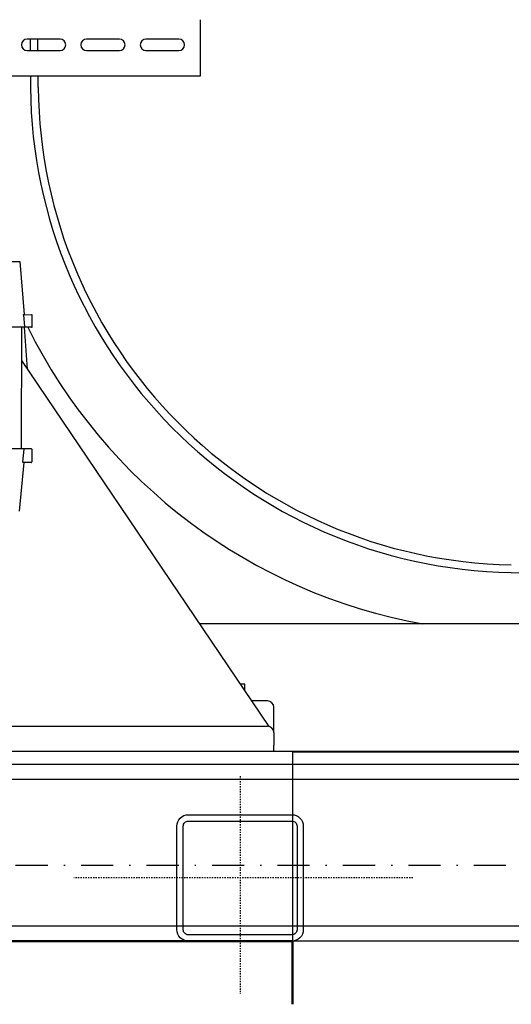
# Model space of a CAD drawing. Header units: centimetres. Extents: x 47725 to 65780, y 1899 to 12037.
# Tile 137 of 156: x 53651 to 53690, y 4510 to 4588. Entities that reach past the tile are written whole.
import ezdxf

# ---------------------------------------------------------------- set-up
doc = ezdxf.new("R2010")
doc.units = ezdxf.units.CM
doc.header["$LTSCALE"] = 0.02
doc.linetypes.add('CENTER2', pattern=[1.125, 0.75, -0.125, 0.125, -0.125])
doc.linetypes.add('DASHDOT2', pattern=[12.7, 6.35, -3.175, 0, -3.175])
for name, color, linetype in [('33 - linia 2', 3, 'Continuous'), ('44 - osie 2', 6, 'CENTER2'), ('A-Grid', 191, 'DASHDOT2'), ('A-PRZERÓJ', 7, 'Continuous'), ('CKDRZWI_', 7, 'Continuous'), ('CKWYMIAR', 3, 'Continuous')]:
    doc.layers.add(name, color=color, linetype=linetype)
doc.layers.add('CKSCIANY_PRZEKR', color=6, linetype='Continuous', lineweight=50)
doc.styles.get("Standard").update_dxf_attribs({"font": 'ic-simplex.shx', "width": 0.8})
doc.dimstyles.new('Kopia2 CADKON cm', dxfattribs={"dimscale": 5, "dimtxt": 3, "dimasz": 2.5, "dimexe": 1.8, "dimexo": 5, "dimgap": 0.6, "dimtad": 1, "dimrnd": 0.5, "dimtxsty": 'Standard', "dimblk1": 'OBLIQUE', "dimblk2": 'OBLIQUE', "dimsah": 1, "dimcen": 2.5, "dimadec": 1, "dimazin": 2, "dimtfac": 1, "dimtix": 1, "dimtmove": 2, "dimatfit": 3, "dimldrblk": 'OPEN30', "dimfxl": 2, "dimfxlon": 1, "dimtfill": 1, "dimtolj": 1, "dimarcsym": 0})

# ---------------------------------------------------------------- blocks, each defined once
blk = doc.blocks.new('A$7E8814B2933187')
at = {"color": 7, "linetype": 'Continuous'}
for p, q in [((734.17, -617), (734.17, -108.53)), ((200, -690), (200, -200)), ((220, -300.2), (220, -670.2)), ((587.99, -352.15), (587.63, -474.15)), ((439.67, -462.16), (439.62, -477.71)), ((535.62, -477.99), (535.67, -462.44)), ((428.62, -477.27), (390.24, -473.8)), ((587.63, -474.15), (545.62, -477.7)), ((509.26, -475.47), (219.9, -671.21)), ((428.61, -483.18), (428.63, -476.71)), ((429.13, -476.68), (439.12, -477.6)), ((439.62, -477.71), (439.61, -483.21)), ((535.63, -475.54), (439.63, -475.26)), ((535.62, -477.55), (502.61, -479.96)), ((535.61, -483.5), (535.62, -477.99)), ((545.13, -477.11), (536.12, -477.88)), ((545.63, -477.14), (545.61, -483.52)), ((734.17, -482.54), (725.33, -482.62)), ((754.62, -480), (754.62, -506)), ((763.62, -482.29), (754.62, -482.37)), ((763.62, -506), (763.62, -480)), ((439.11, -483.71), (429.11, -483.68)), ((536.11, -484), (545.11, -484.02)), ((725.38, -488.76), (734.17, -488.69)), ((754.62, -488.51), (763.62, -488.43)), ((754.62, -527), (754.62, -553)), ((763.62, -553), (763.62, -527)), ((754.62, -574), (754.62, -600)), ((763.62, -600), (763.62, -574)), ((301, -916), (301, -616.35)), ((739.27, -617), (734.17, -617)), ((743.22, -617), (739.27, -617)), ((748.82, -617), (743.22, -617)), ((749.67, -617), (748.82, -617)), ((768.58, -617), (749.67, -617)), ((769.43, -617), (768.58, -617)), ((775.03, -617), (769.43, -617)), ((778.98, -617), (775.03, -617)), ((248, -652.2), (253.2, -652.2)), ((253.2, -652.2), (253.2, -648.68)), ((240, -670.2), (240, -657.61)), ((200, -675.2), (205, -675.2)), ((215, -675.2), (205, -675.2)), ((215, -675.2), (235, -675.2)), ((200, -690), (0, -690)), ((199.7, -690), (199.7, -4190)), ((200, -4190), (200, -690)), ((341.62, -862.99), (339.35, -992.97))]:
    blk.add_line(p, q, dxfattribs=at)
for centre, radius, start, end in [((728.71, -869.75), 434.5, 116.38456, 169.85383), ((728.71, -869.75), 387.14, 90.5, 179), ((759.12, -480), 4.5, 0, 180), ((728.71, -869.75), 381, 90.5, 179), ((429.11, -483.18), 0.5, 179.83184, 269.83184), ((439.11, -483.21), 0.5, 269.83184, 359.83184), ((536.11, -483.5), 0.5, 179.83184, 269.83184), ((545.11, -483.52), 0.5, 269.83184, 359.83184), ((759.12, -506), 4.5, 180, 0), ((759.12, -527), 4.5, 0, 180), ((759.12, -553), 4.5, 180, 0), ((759.12, -574), 4.5, 0, 180), ((759.12, -600), 4.5, 180, 0), ((215, -670.2), 5, 270, 0), ((235, -670.2), 5, 270, 0)]:
    blk.add_arc(centre, radius, start, end, dxfattribs=at)
for points, knots in [([(428.63, -476.71), (428.63, -476.7), (428.63, -476.7), (428.64, -476.69), (428.67, -476.68), (428.71, -476.68), (428.77, -476.67), (428.85, -476.67), (428.93, -476.67), (429.03, -476.68), (429.09, -476.68), (429.13, -476.68)], [0, 0, 0, 0, 0.083673, 0.166575, 0.250139, 0.375135, 0.500104, 0.625118, 0.750083, 0.874216, 1, 1, 1, 1]), ([(439.12, -477.6), (439.15, -477.6), (439.19, -477.6), (439.25, -477.61), (439.33, -477.62), (439.4, -477.63), (439.48, -477.65), (439.54, -477.66), (439.59, -477.68), (439.62, -477.7), (439.62, -477.7), (439.62, -477.71)], [0, 0, 0, 0, 0.084018, 0.166925, 0.250142, 0.37485, 0.500108, 0.625139, 0.750064, 0.875227, 1, 1, 1, 1]), ([(535.62, -477.99), (535.62, -477.99), (535.63, -477.98), (535.64, -477.97), (535.66, -477.96), (535.7, -477.95), (535.77, -477.93), (535.84, -477.92), (535.93, -477.9), (536.02, -477.89), (536.09, -477.88), (536.12, -477.88)], [0, 0, 0, 0, 0.083426, 0.166338, 0.250155, 0.375002, 0.50011, 0.625239, 0.750075, 0.874508, 1, 1, 1, 1]), ([(545.13, -477.11), (545.15, -477.11), (545.19, -477.11), (545.26, -477.1), (545.33, -477.1), (545.41, -477.1), (545.48, -477.1), (545.55, -477.11), (545.59, -477.12), (545.62, -477.13), (545.62, -477.13), (545.63, -477.14)], [0, 0, 0, 0, 0.084282, 0.167181, 0.250141, 0.374976, 0.500127, 0.625012, 0.750085, 0.874955, 1, 1, 1, 1])]:
    blk.add_open_spline(points, degree=3, knots=knots, dxfattribs=at)
blk = doc.blocks.new('_OBLIQUE')
at = {"color": 0, "linetype": 'ByBlock'}
blk.add_line((-0.5, -0.5), (0.5, 0.5), dxfattribs=at)
blk = doc.blocks.new('*D1554')
at = {"layer": 'CKWYMIAR', "color": 0, "lineweight": -2}
for p, q in [((53414.593, 4391.318), (53414.593, 4372.318)), ((54022.23, 4391.318), (54022.23, 4372.318)), ((53414.593, 4381.318), (54022.23, 4381.318))]:
    blk.add_line(p, q, dxfattribs=at)
at = {"layer": 'CKWYMIAR', "color": 0, "lineweight": -2, "xscale": 12.5, "yscale": 12.5, "zscale": 12.5, "rotation": 180}
blk.add_blockref('_OBLIQUE', (53414.593, 4381.318), dxfattribs=at)
at = {"layer": 'CKWYMIAR', "color": 0, "lineweight": -2, "xscale": 12.5, "yscale": 12.5, "zscale": 12.5}
blk.add_blockref('_OBLIQUE', (54022.23, 4381.318), dxfattribs=at)
at = {"layer": 'CKWYMIAR', "color": 0, "lineweight": -3, "insert": (53718.411, 4372.318), "char_height": 10, "attachment_point": 5, "rotation": 180, "bg_fill": 3, "box_fill_scale": 1.1, "bg_fill_color": 256, "bg_fill_true_color": 13158600, "bg_fill_transparency": 0}
blk.add_mtext('\\A1;607,5', dxfattribs=at)
blk = doc.blocks.new('_Open30')
at = {"color": 0, "linetype": 'ByBlock', "lineweight": -2}
for p, q in [((-1, 0.2679), (0, 0)), ((0, 0), (-1, -0.2679)), ((0, 0), (-1, 0))]:
    blk.add_line(p, q, dxfattribs=at)
blk = doc.blocks.new('A$C6EA636DA')
at = {"layer": '33 - linia 2'}
for points in [[(50, 41), (50, -41, -0.414214), (41, -50), (-41, -50, -0.414214), (-50, -41), (-50, 41, -0.414214), (-41, 50), (41, 50, -0.414214)], [(45, 41), (45, -41, -0.414214), (41, -45), (-41, -45, -0.414214), (-45, -41), (-45, 41, -0.414214), (-41, 45), (41, 45, -0.414214)]]:
    blk.add_lwpolyline(points, format="xyb", close=True, dxfattribs=at)
at = {"layer": '44 - osie 2'}
for points in [[(0, -136.67), (0, 131.59)], [(80.54, 0), (-91.73, 0)]]:
    blk.add_lwpolyline(points, dxfattribs=at)
blk = doc.blocks.new('A$7E8B4D2534295')
at = {"layer": '33 - linia 2'}
blk.add_lwpolyline([(-6170, -1934.78), (-6170, -5772.25), (-6310, -5772.25), (-6310, -1934.78)], close=True, dxfattribs=at)
for points in [[(-6298, -1934.78), (-6298, -5772.25)], [(-6182, -1934.78), (-6182, -5772.25)]]:
    blk.add_lwpolyline(points, dxfattribs=at)
at = {"layer": '44 - osie 2'}
blk.add_blockref('A$C6EA636DA', (-6260, -2472.78), dxfattribs=at)

msp = doc.modelspace()

# ---------------------------------------------------------------- linework, layer by layer
at = {"layer": 'A-Grid', "ltscale": 20}
msp.add_line((53365.419, 4520.604), (54135.635, 4520.604), dxfattribs=at)
at = {"layer": 'CKSCIANY_PRZEKR'}
for points in [[(53589.88, 5776.604), (53420.805, 5145.604), (53589.88, 4514.604), (53672.183, 4514.604)], [(53672.23, 4509.604), (53672.23, 4514.604)]]:
    msp.add_lwpolyline(points, dxfattribs=at)

# ---------------------------------------------------------------- block references
at = {"layer": 'CKDRZWI_', "xscale": 0.1, "yscale": 0.1, "zscale": 0.1, "rotation": 90}
msp.add_blockref('A$7E8814B2933187', (53603.23, 4509.604), dxfattribs=at)

# ---------------------------------------------------------------- next in the draw order: dimensions: what is measured, and where the dimension line sits
at = {"layer": 'CKWYMIAR', "lineweight": -3}
dim = msp.add_linear_dim(base=(54022.23, 4381.318), p1=(53414.593, 5145.604), p2=(54022.23, 5214.574), dimstyle='Kopia2 CADKON cm', override={"dimtxt": 2, "dimtoh": 1}, dxfattribs=at)
dim.commit()
dim.dimension.update_dxf_attribs({"geometry": '*D1554', "text_midpoint": (53718.411, 4372.318), "dimtype": 160, "text_rotation": 180})

# ---------------------------------------------------------------- next in the draw order: block references
at = {"layer": 'A-PRZERÓJ', "xscale": 0.1, "yscale": 0.1, "zscale": 0.1, "rotation": 90}
msp.add_blockref('A$7E8B4D2534295', (53420.805, 5145.604), dxfattribs=at)

doc.saveas('drawing.dxf')
